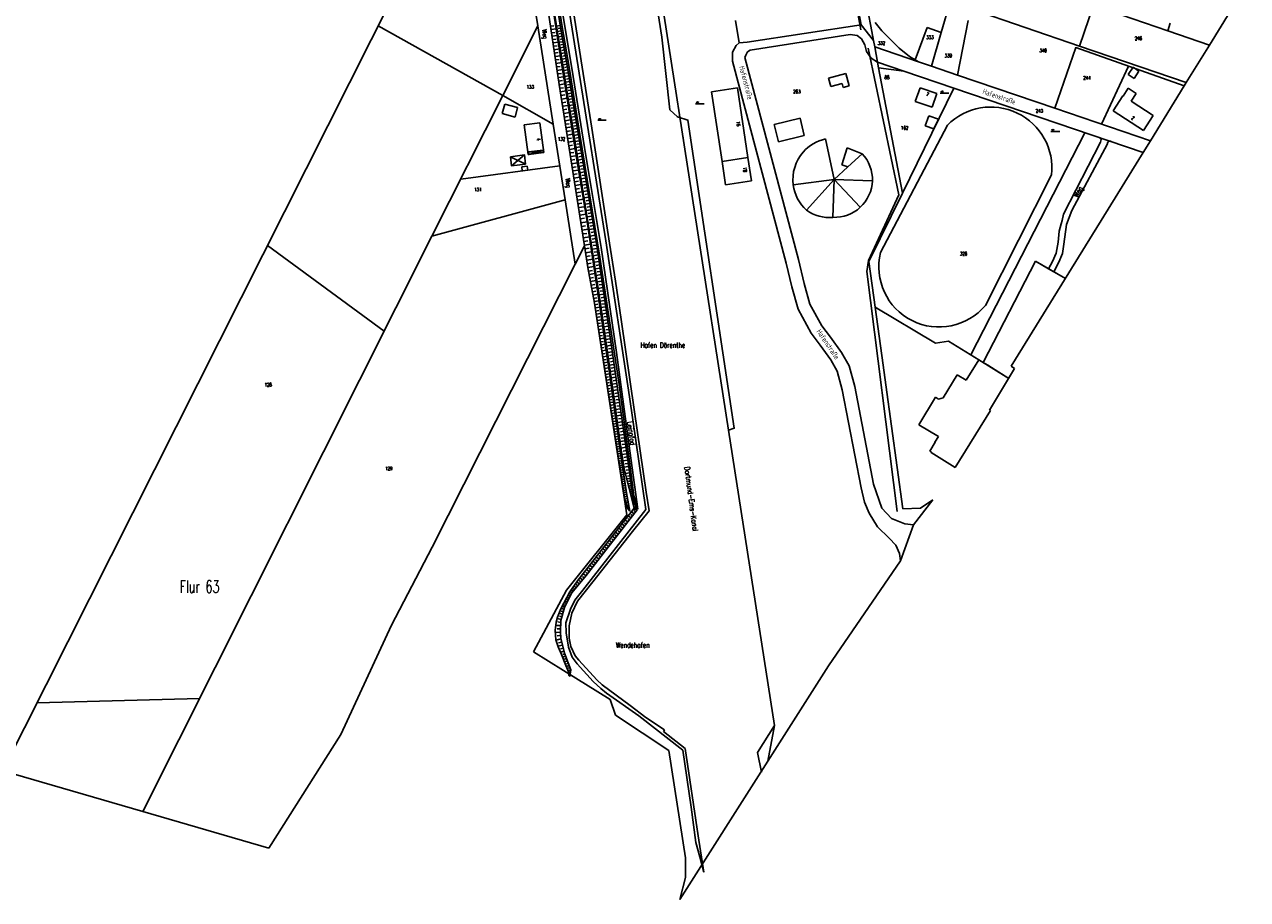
# Model space of a CAD drawing. Extents: x 3408772 to 3410442, y 5787844 to 5790056.
# Tile 2 of 80: x 3409340 to 3410035, y 5788075 to 5788572. Entities that reach past the tile are written whole.
import ezdxf

# ---------------------------------------------------------------- set-up
doc = ezdxf.new("R2010")
doc.units = 0
doc.header["$MEASUREMENT"] = 0
doc.linetypes.add('LINIENART0', pattern=[0])
for name, color, linetype in [('Gewässer', 7, 'Continuous'), ('NULLEBENE', 7, 'Continuous'), ('TOP-HOEHENI', 7, 'Continuous')]:
    doc.layers.add(name, color=color, linetype=linetype)
doc.styles.add('SIMPLEX', font='simplex')

# ---------------------------------------------------------------- blocks, each defined once
blk = doc.blocks.new('GELAEN-109')
at = {"layer": 'NULLEBENE', "color": 1, "linetype": 'LINIENART0'}
for p, q in [((-0.188, 0.188), (0.188, -0.188)), ((-0.188, -0.188), (0.188, 0.188))]:
    blk.add_line(p, q, dxfattribs=at)

msp = doc.modelspace()

# ---------------------------------------------------------------- linework, layer by layer
at = {"layer": 'Gewässer', "color": 170, "linetype": 'LINIENART0'}
for p, q in [((3409799.356, 5788657.32), (3409815.277, 5788569.131)), ((3409819.41893, 5788558.88971), (3409836.76626, 5788475.58025)), ((3409836.76626, 5788475.58025), (3409819.47737, 5788438.15144)), ((3409819.47737, 5788438.15144), (3409818.63128, 5788432.03416)), ((3409818.63128, 5788432.03416), (3409835.77695, 5788295.68519))]:
    msp.add_line(p, q, dxfattribs=at)
at = {"layer": 'TOP-HOEHENI', "color": 95, "linetype": 'LINIENART0'}
for p, q in [((3409683.134, 5788708.78), (3409740.149, 5788341.935)), ((3409800.745, 5788650.721), (3409815.402, 5788572.136)), ((3409328.051, 5788148.364), (3409573.235, 5788635.266)), ((3409702.268, 5788565.112), (3409692.568, 5788627.432)), ((3409624.556, 5788617.937), (3409631.836, 5788571.49)), ((3409634.699, 5788617.352), (3409645.874, 5788546.707)), ((3409646.368, 5788546.785), (3409635.189, 5788617.429)), ((3409639.152, 5788606.522), (3409644.467, 5788571.964)), ((3409645.453, 5788572.123), (3409640.143, 5788606.665)), ((3409643.897, 5788538.209), (3409635.198, 5788597.819)), ((3409648.769, 5788600.34), (3409656.999, 5788547.954)), ((3410034.787, 5788595.685), (3410013.159, 5788560.597)), ((3409654.759, 5788548.28), (3409649.24, 5788582.711)), ((3409818.26, 5788584.984), (3409820.84, 5788571.301)), ((3409860.868, 5788567.765), (3409865.862, 5788585.12)), ((3409939.307, 5788560.043), (3409877.607, 5788581.205)), ((3409947.235, 5788583.193), (3409939.307, 5788560.043)), ((3409645.856, 5788579.038), (3409651.067, 5788547.424)), ((3409743.972, 5788574.594), (3409746.209, 5788561.812)), ((3409876.129, 5788574.479), (3409870.141, 5788543.484)), ((3409962.969, 5788577.794), (3409989.477, 5788568.696)), ((3409541.111, 5788571.472), (3409611.945, 5788531.895)), ((3409631.836, 5788571.49), (3409611.945, 5788531.895)), ((3409631.836, 5788571.49), (3409640.601, 5788515.571)), ((3409639.093, 5788571.253), (3409640.993, 5788571.53)), ((3409639.366, 5788569.382), (3409642.238, 5788569.802)), ((3409639.641, 5788567.502), (3409641.57, 5788567.784)), ((3409644.533, 5788571.675), (3409642.502, 5788571.326)), ((3409645.052, 5788568.652), (3409642.981, 5788568.296)), ((3409644.792, 5788570.167), (3409643.425, 5788569.933)), ((3409645.314, 5788567.127), (3409643.92, 5788566.888)), ((3409644.467, 5788571.964), (3409648.793, 5788546.768)), ((3409649.779, 5788546.937), (3409645.453, 5788572.123)), ((3409750.722, 5788562.303), (3409815.402, 5788572.136)), ((3409809.239, 5788566.611), (3409752.334, 5788557.662)), ((3409813.064, 5788565.965), (3409809.239, 5788566.611)), ((3409815.402, 5788572.136), (3409822.385, 5788563.138)), ((3409820.84, 5788571.301), (3409822.385, 5788563.138)), ((3409827.174, 5788568.603), (3409823.322, 5788573.406)), ((3409837.068, 5788558.758), (3409827.174, 5788568.603)), ((3409846.031, 5788552.172), (3409852.889, 5788570.482)), ((3409852.889, 5788570.482), (3409860.868, 5788567.765)), ((3409860.868, 5788567.765), (3409855.333, 5788548.524)), ((3409989.477, 5788568.696), (3409990.923, 5788572.941)), ((3409989.477, 5788568.696), (3410013.159, 5788560.597)), ((3409639.916, 5788565.612), (3409642.834, 5788566.038)), ((3409640.194, 5788563.712), (3409642.154, 5788563.998)), ((3409640.472, 5788561.801), (3409643.435, 5788562.234)), ((3409640.753, 5788559.881), (3409642.743, 5788560.172)), ((3409645.577, 5788565.594), (3409643.466, 5788565.232)), ((3409646.108, 5788562.501), (3409643.957, 5788562.132)), ((3409645.842, 5788564.052), (3409644.421, 5788563.808)), ((3409646.376, 5788560.941), (3409644.928, 5788560.693)), ((3409706.829, 5788523.814), (3409702.268, 5788565.112)), ((3409742.427, 5788556.529), (3409744.377, 5788560.357)), ((3409744.377, 5788560.357), (3409746.209, 5788561.812)), ((3409746.209, 5788561.812), (3409750.722, 5788562.303)), ((3409815.661, 5788564.192), (3409813.064, 5788565.965)), ((3409817.399, 5788560.633), (3409815.661, 5788564.192)), ((3409818.494, 5788556.901), (3409817.399, 5788560.633)), ((3409822.385, 5788563.138), (3409823.071, 5788559.513)), ((3409999.988, 5788539.23), (3409939.307, 5788560.043)), ((3410013.159, 5788560.597), (3409999.988, 5788539.23)), ((3409641.034, 5788557.951), (3409644.043, 5788558.39)), ((3409641.318, 5788556.01), (3409643.339, 5788556.305)), ((3409641.602, 5788554.06), (3409644.658, 5788554.506)), ((3409646.645, 5788559.372), (3409644.453, 5788558.996)), ((3409647.189, 5788556.208), (3409644.955, 5788555.824)), ((3409646.916, 5788557.795), (3409645.441, 5788557.541)), ((3409647.738, 5788553.007), (3409645.463, 5788552.616)), ((3409647.463, 5788554.612), (3409645.96, 5788554.354)), ((3409742.378, 5788551.399), (3409742.427, 5788556.529)), ((3409749.87, 5788554.921), (3409749.368, 5788553.49)), ((3409749.368, 5788553.49), (3409779.912, 5788438.722)), ((3409750.935, 5788556.638), (3409749.87, 5788554.921)), ((3409752.334, 5788557.662), (3409750.935, 5788556.638)), ((3409821.062, 5788553.107), (3409818.494, 5788556.901)), ((3409824.702, 5788550.892), (3409821.062, 5788553.107)), ((3409823.071, 5788559.513), (3409847.938, 5788551.04)), ((3409824.702, 5788550.892), (3409823.071, 5788559.513)), ((3409842.87, 5788554.03), (3409837.068, 5788558.758)), ((3409846.031, 5788552.172), (3409842.87, 5788554.03)), ((3409925.396, 5788524.68), (3409937.203, 5788559.124)), ((3409937.203, 5788559.124), (3409998.834, 5788537.357)), ((3409641.888, 5788552.099), (3409643.941, 5788552.399)), ((3409642.176, 5788550.128), (3409645.279, 5788550.581)), ((3409642.465, 5788548.146), (3409644.549, 5788548.45)), ((3409642.756, 5788546.154), (3409645.906, 5788546.614)), ((3409645.874, 5788546.707), (3409648.144, 5788532.476)), ((3409648.294, 5788549.769), (3409645.976, 5788549.371)), ((3409648.638, 5788532.554), (3409646.368, 5788546.785)), ((3409648.015, 5788551.392), (3409646.484, 5788551.129)), ((3409648.854, 5788546.493), (3409646.492, 5788546.116)), ((3409648.574, 5788548.136), (3409647.015, 5788547.868)), ((3409648.793, 5788546.768), (3409651.656, 5788528.828)), ((3409655.731, 5788509.855), (3409649.779, 5788546.937)), ((3409651.067, 5788547.424), (3409658.333, 5788502.389)), ((3409670.446, 5788449.453), (3409654.759, 5788548.28)), ((3409656.999, 5788547.954), (3409662.415, 5788513.375)), ((3409772.882, 5788436.806), (3409742.378, 5788551.399)), ((3409824.702, 5788550.892), (3409839.571, 5788545.813)), ((3409825.334, 5788547.553), (3409824.702, 5788550.892)), ((3409839.571, 5788545.813), (3409825.334, 5788547.553)), ((3409825.334, 5788547.553), (3409838.784, 5788476.466)), ((3409867.945, 5788536.12), (3409839.571, 5788545.813)), ((3409847.938, 5788551.04), (3409846.031, 5788552.172)), ((3409847.938, 5788551.04), (3409855.333, 5788548.524)), ((3409855.333, 5788548.524), (3409870.141, 5788543.484)), ((3409967.168, 5788548.539), (3409951.811, 5788515.679)), ((3409967.008, 5788543.764), (3409969.753, 5788547.983)), ((3409969.753, 5788547.983), (3409973.138, 5788545.782)), ((3409973.138, 5788545.782), (3409970.391, 5788541.561)), ((3409643.048, 5788544.151), (3409645.166, 5788544.46)), ((3409643.342, 5788542.137), (3409646.546, 5788542.604)), ((3409643.638, 5788540.11), (3409645.791, 5788540.424)), ((3409649.381, 5788543.19), (3409647.019, 5788542.813)), ((3409649.118, 5788544.842), (3409647.543, 5788544.59)), ((3409649.908, 5788539.887), (3409647.546, 5788539.51)), ((3409649.645, 5788541.539), (3409648.07, 5788541.287)), ((3409796.934, 5788541.84), (3409806.644, 5788544.412)), ((3409798.186, 5788537.025), (3409796.934, 5788541.84)), ((3409806.644, 5788544.412), (3409808.538, 5788537.44)), ((3409870.141, 5788543.484), (3409925.396, 5788524.68)), ((3409970.391, 5788541.561), (3409967.008, 5788543.764)), ((3409999.988, 5788539.23), (3409998.834, 5788537.357)), ((3409571.719, 5788451.977), (3409611.945, 5788531.895)), ((3409611.945, 5788531.895), (3409640.601, 5788515.571)), ((3409658.319, 5788446.559), (3409643.897, 5788538.209)), ((3409643.936, 5788538.072), (3409647.187, 5788538.584)), ((3409644.257, 5788536.031), (3409646.427, 5788536.373)), ((3409644.579, 5788533.988), (3409647.838, 5788534.501)), ((3409644.9, 5788531.943), (3409647.076, 5788532.286)), ((3409650.435, 5788536.584), (3409648.073, 5788536.207)), ((3409648.144, 5788532.476), (3409654.139, 5788494.226)), ((3409650.172, 5788538.236), (3409648.597, 5788537.984)), ((3409650.963, 5788533.281), (3409648.599, 5788532.903)), ((3409654.633, 5788494.305), (3409648.638, 5788532.554)), ((3409650.699, 5788534.932), (3409649.124, 5788534.681)), ((3409730.451, 5788534.059), (3409745.148, 5788536.284)), ((3409736.441, 5788494.449), (3409730.451, 5788534.059)), ((3409745.148, 5788536.284), (3409751.081, 5788496.736)), ((3409804.578, 5788538.674), (3409798.186, 5788537.025)), ((3409805.167, 5788536.556), (3409804.578, 5788538.674)), ((3409808.538, 5788537.44), (3409805.167, 5788536.556)), ((3409867.945, 5788536.12), (3409838.784, 5788476.466)), ((3409846.14, 5788528.484), (3409848.843, 5788536.343)), ((3409848.843, 5788536.343), (3409858.463, 5788533.062)), ((3409858.463, 5788533.062), (3409855.772, 5788525.218)), ((3409860.336, 5788533.346), (3409865.136, 5788533.346)), ((3409975.599, 5788499.546), (3409867.945, 5788536.12)), ((3409964.195, 5788531.578), (3409967.051, 5788536.005)), ((3409967.051, 5788536.005), (3409971.537, 5788533.123)), ((3409971.537, 5788533.123), (3409968.675, 5788528.687)), ((3409998.834, 5788537.357), (3409979.637, 5788506.214)), ((3409611.63, 5788521.635), (3409613.12, 5788527.065)), ((3409613.12, 5788527.065), (3409620.358, 5788525.137)), ((3409620.358, 5788525.137), (3409618.901, 5788519.711)), ((3409645.222, 5788529.898), (3409648.485, 5788530.411)), ((3409645.544, 5788527.853), (3409647.718, 5788528.195)), ((3409645.866, 5788525.809), (3409649.126, 5788526.322)), ((3409651.49, 5788529.975), (3409649.119, 5788529.597)), ((3409652.032, 5788526.661), (3409649.641, 5788526.265)), ((3409651.226, 5788531.629), (3409649.649, 5788531.377)), ((3409651.757, 5788528.32), (3409650.173, 5788528.057)), ((3409652.308, 5788524.997), (3409650.704, 5788524.731)), ((3409651.656, 5788528.828), (3409665.276, 5788446.673)), ((3409721.325, 5788527.267), (3409726.325, 5788527.267)), ((3409855.772, 5788525.218), (3409846.14, 5788528.484)), ((3409958.503, 5788523.293), (3409963.983, 5788531.714)), ((3409963.983, 5788531.714), (3409964.195, 5788531.578)), ((3409968.675, 5788528.687), (3409981.259, 5788520.569)), ((3409618.901, 5788519.711), (3409611.63, 5788521.635)), ((3409646.187, 5788523.765), (3409648.36, 5788524.107)), ((3409646.509, 5788521.721), (3409649.767, 5788522.234)), ((3409646.83, 5788519.679), (3409649.001, 5788520.02)), ((3409647.152, 5788517.637), (3409650.407, 5788518.149)), ((3409652.585, 5788523.325), (3409650.165, 5788522.924)), ((3409653.142, 5788519.964), (3409650.692, 5788519.557)), ((3409652.863, 5788521.648), (3409651.24, 5788521.379)), ((3409653.423, 5788518.273), (3409651.779, 5788518.001)), ((3409711.041, 5788519.78), (3409706.829, 5788523.814)), ((3409716.962, 5788517.997), (3409711.041, 5788519.78)), ((3409743.346, 5788342.956), (3409716.962, 5788517.997)), ((3409766.062, 5788515.557), (3409780.75, 5788519.083)), ((3409780.75, 5788519.083), (3409783.084, 5788509.19)), ((3409851.766, 5788514.656), (3409853.738, 5788520.426)), ((3409853.738, 5788520.426), (3409859.273, 5788518.484)), ((3409859.273, 5788518.484), (3409856.621, 5788512.959)), ((3409925.396, 5788524.68), (3409979.637, 5788506.214)), ((3409975.745, 5788512.093), (3409958.503, 5788523.293)), ((3409981.259, 5788520.569), (3409975.745, 5788512.093)), ((3409624.072, 5788515.234), (3409633.027, 5788516.368)), ((3409626.336, 5788498.401), (3409624.072, 5788515.234)), ((3409633.027, 5788516.368), (3409635.286, 5788499.551)), ((3409640.601, 5788515.571), (3409647.323, 5788472.684)), ((3409647.473, 5788515.595), (3409649.642, 5788515.936)), ((3409647.794, 5788513.554), (3409651.047, 5788514.066)), ((3409648.115, 5788511.513), (3409650.283, 5788511.854)), ((3409653.704, 5788516.576), (3409651.224, 5788516.165)), ((3409654.27, 5788513.162), (3409651.76, 5788512.746)), ((3409653.986, 5788514.872), (3409652.323, 5788514.596)), ((3409654.555, 5788511.445), (3409652.871, 5788511.166)), ((3409662.415, 5788513.375), (3409672.581, 5788448.163)), ((3409665.8, 5788517.897), (3409670.6, 5788517.897)), ((3409768.385, 5788505.674), (3409766.062, 5788515.557)), ((3409826.413, 5788442.719), (3409864.396, 5788515.105)), ((3409856.621, 5788512.959), (3409851.766, 5788514.656)), ((3409923.146, 5788511.582), (3409928.146, 5788511.582)), ((3409648.436, 5788509.473), (3409651.687, 5788509.985)), ((3409648.757, 5788507.434), (3409650.923, 5788507.775)), ((3409649.078, 5788505.395), (3409652.326, 5788505.906)), ((3409654.84, 5788509.721), (3409652.3, 5788509.3)), ((3409655.415, 5788506.254), (3409652.844, 5788505.828)), ((3409655.127, 5788507.991), (3409653.424, 5788507.709)), ((3409655.704, 5788504.51), (3409653.98, 5788504.225)), ((3409667.092, 5788440.213), (3409655.731, 5788509.855)), ((3409783.084, 5788509.19), (3409768.385, 5788505.674)), ((3409795.18, 5788507.311), (3409800.156, 5788484.258)), ((3409942.478, 5788510.805), (3409877.726, 5788384.63)), ((3409930.231, 5788464.62), (3409951.327, 5788505.391)), ((3409955.179, 5788504.571), (3409934.937, 5788466.532)), ((3409951.718, 5788506.98), (3409950.499, 5788508.079)), ((3409951.327, 5788505.391), (3409951.718, 5788506.98)), ((3409979.637, 5788506.214), (3409975.599, 5788499.546)), ((3409616.24, 5788497.194), (3409624.156, 5788498.259)), ((3409616.912, 5788491.898), (3409616.24, 5788497.194)), ((3409616.24, 5788497.194), (3409624.838, 5788492.964)), ((3409616.912, 5788491.898), (3409624.156, 5788498.259)), ((3409624.156, 5788498.259), (3409624.838, 5788492.964)), ((3409626.654, 5788498.442), (3409626.336, 5788498.401)), ((3409634.78, 5788500.979), (3409626.465, 5788499.91)), ((3409626.465, 5788499.91), (3409626.654, 5788498.442)), ((3409626.465, 5788499.91), (3409634.968, 5788499.51)), ((3409626.654, 5788498.442), (3409634.78, 5788500.979)), ((3409634.968, 5788499.51), (3409626.654, 5788498.442)), ((3409634.968, 5788499.51), (3409634.78, 5788500.979)), ((3409635.286, 5788499.551), (3409634.968, 5788499.51)), ((3409649.399, 5788503.357), (3409651.563, 5788503.697)), ((3409649.719, 5788501.319), (3409652.965, 5788501.829)), ((3409650.04, 5788499.281), (3409652.203, 5788499.622)), ((3409650.361, 5788497.245), (3409653.603, 5788497.755)), ((3409655.994, 5788502.76), (3409653.393, 5788502.329)), ((3409656.578, 5788499.239), (3409653.946, 5788498.802)), ((3409656.286, 5788501.003), (3409654.541, 5788500.714)), ((3409656.872, 5788497.468), (3409655.106, 5788497.175)), ((3409658.333, 5788502.389), (3409667.734, 5788445.573)), ((3409804.47, 5788492.584), (3409807.433, 5788502.299)), ((3409807.433, 5788502.299), (3409815.936, 5788498.883)), ((3409815.936, 5788498.883), (3409807.923, 5788491.46)), ((3409975.599, 5788499.546), (3409900.564, 5788378.128)), ((3409588.017, 5788484.356), (3409644.308, 5788491.919)), ((3409624.838, 5788492.964), (3409616.912, 5788491.898)), ((3409622.725, 5788491.349), (3409625.826, 5788491.766)), ((3409623.013, 5788489.058), (3409622.725, 5788491.349)), ((3409625.826, 5788491.766), (3409626.124, 5788489.476)), ((3409650.681, 5788495.209), (3409652.842, 5788495.549)), ((3409651.001, 5788493.173), (3409654.245, 5788493.683)), ((3409651.322, 5788491.133), (3409653.495, 5788491.474)), ((3409654.139, 5788494.226), (3409659.957, 5788458.967)), ((3409657.166, 5788495.691), (3409654.503, 5788495.249)), ((3409660.451, 5788459.045), (3409654.633, 5788494.305)), ((3409657.759, 5788492.119), (3409655.084, 5788491.675)), ((3409657.462, 5788493.906), (3409655.68, 5788493.611)), ((3409658.055, 5788490.331), (3409656.271, 5788490.035)), ((3409736.441, 5788494.449), (3409751.081, 5788496.736)), ((3409738.435, 5788481.258), (3409736.441, 5788494.449)), ((3409751.081, 5788496.736), (3409753.064, 5788483.517)), ((3409800.156, 5788484.258), (3409807.923, 5788491.46)), ((3409807.923, 5788491.46), (3409804.47, 5788492.584)), ((3409626.124, 5788489.476), (3409623.013, 5788489.058)), ((3409651.644, 5788489.085), (3409654.919, 5788489.601)), ((3409651.968, 5788487.032), (3409654.161, 5788487.377)), ((3409652.292, 5788484.971), (3409655.597, 5788485.491)), ((3409652.617, 5788482.904), (3409654.831, 5788483.252)), ((3409658.351, 5788488.543), (3409655.674, 5788488.099)), ((3409658.945, 5788484.964), (3409656.264, 5788484.52)), ((3409658.648, 5788486.754), (3409656.862, 5788486.458)), ((3409753.064, 5788483.517), (3409738.435, 5788481.258)), ((3409800.156, 5788484.258), (3409776.813, 5788481.229)), ((3409784.372, 5788466.76), (3409800.156, 5788484.258)), ((3409800.156, 5788484.258), (3409799.376, 5788462.742)), ((3409800.156, 5788484.258), (3409814.879, 5788468.442)), ((3409800.156, 5788484.258), (3409821.79, 5788483.439)), ((3409923.505, 5788486.809), (3409885.926, 5788412.73)), ((3409652.944, 5788480.83), (3409656.28, 5788481.355)), ((3409653.271, 5788478.749), (3409655.505, 5788479.101)), ((3409653.599, 5788476.662), (3409656.967, 5788477.192)), ((3409659.538, 5788481.384), (3409656.855, 5788480.939)), ((3409660.132, 5788477.8), (3409657.447, 5788477.355)), ((3409659.241, 5788483.174), (3409657.454, 5788482.878)), ((3409659.835, 5788479.592), (3409658.046, 5788479.296)), ((3409838.784, 5788476.466), (3409819.778, 5788437.584)), ((3409647.323, 5788472.684), (3409571.719, 5788451.977)), ((3409647.323, 5788472.684), (3409653.052, 5788436.132)), ((3409653.929, 5788474.567), (3409656.184, 5788474.922)), ((3409654.26, 5788472.466), (3409657.658, 5788473.001)), ((3409654.591, 5788470.358), (3409656.867, 5788470.716)), ((3409660.727, 5788474.215), (3409658.038, 5788473.769)), ((3409661.322, 5788470.627), (3409658.63, 5788470.181)), ((3409660.429, 5788476.008), (3409658.638, 5788475.711)), ((3409661.024, 5788472.421), (3409659.231, 5788472.124)), ((3409654.924, 5788468.243), (3409658.354, 5788468.783)), ((3409655.258, 5788466.121), (3409657.555, 5788466.483)), ((3409655.593, 5788463.992), (3409659.055, 5788464.537)), ((3409661.917, 5788467.036), (3409659.223, 5788466.59)), ((3409662.512, 5788463.443), (3409659.816, 5788462.996)), ((3409661.619, 5788468.832), (3409659.824, 5788468.534)), ((3409662.215, 5788465.24), (3409660.418, 5788464.942)), ((3409929.473, 5788460.931), (3409930.231, 5788464.62)), ((3409934.937, 5788466.532), (3409932.004, 5788458.682)), ((3409655.929, 5788461.857), (3409658.248, 5788462.221)), ((3409656.266, 5788459.714), (3409659.76, 5788460.264)), ((3409656.605, 5788457.564), (3409658.937, 5788457.931)), ((3409656.942, 5788455.419), (3409660.427, 5788455.967)), ((3409659.957, 5788458.967), (3409665.864, 5788419.741)), ((3409663.108, 5788459.848), (3409660.409, 5788459.401)), ((3409666.359, 5788419.814), (3409660.451, 5788459.045)), ((3409663.707, 5788456.24), (3409660.96, 5788455.784)), ((3409662.81, 5788461.646), (3409661.012, 5788461.348)), ((3409663.407, 5788458.05), (3409661.593, 5788457.749)), ((3409927.861, 5788454.8), (3409928.904, 5788459.014)), ((3409928.904, 5788459.014), (3409929.473, 5788460.931)), ((3409932.004, 5788458.682), (3409930.44, 5788447.522)), ((3409571.719, 5788451.977), (3409407.467, 5788125.279)), ((3409657.279, 5788453.28), (3409659.592, 5788453.644)), ((3409657.614, 5788451.147), (3409661.071, 5788451.691)), ((3409657.949, 5788449.02), (3409660.244, 5788449.382)), ((3409664.313, 5788452.584), (3409661.512, 5788452.12)), ((3409664.927, 5788448.881), (3409662.071, 5788448.407)), ((3409664.009, 5788454.418), (3409662.16, 5788454.111)), ((3409664.619, 5788450.738), (3409662.733, 5788450.426)), ((3409683.841, 5788360.846), (3409670.446, 5788449.453)), ((3409926.038, 5788442.476), (3409927.303, 5788448.672)), ((3409927.303, 5788448.672), (3409927.861, 5788454.8)), ((3409544.625, 5788398.086), (3409478.312, 5788446.762)), ((3409658.319, 5788446.559), (3409653.052, 5788436.132)), ((3409658.283, 5788446.9), (3409661.711, 5788447.439)), ((3409660.264, 5788434.2), (3409658.319, 5788446.559)), ((3409658.616, 5788444.786), (3409660.892, 5788445.144)), ((3409658.947, 5788442.677), (3409662.347, 5788443.212)), ((3409665.519, 5788445.125), (3409662.628, 5788444.706)), ((3409665.237, 5788447.011), (3409663.314, 5788446.692)), ((3409665.792, 5788443.242), (3409663.872, 5788442.964)), ((3409665.276, 5788446.673), (3409673.741, 5788388.309)), ((3409667.734, 5788445.573), (3409676.554, 5788385.926)), ((3409672.581, 5788448.163), (3409675.981, 5788426.554)), ((3409924.061, 5788437.686), (3409926.038, 5788442.476)), ((3409929.647, 5788442.273), (3409927.634, 5788437.262)), ((3409930.44, 5788447.522), (3409929.647, 5788442.273)), ((3409653.052, 5788436.132), (3409571.837, 5788275.357)), ((3409659.278, 5788440.575), (3409661.536, 5788440.93)), ((3409659.608, 5788438.479), (3409662.98, 5788439.01)), ((3409659.937, 5788436.389), (3409662.176, 5788436.741)), ((3409660.265, 5788434.305), (3409663.61, 5788434.831)), ((3409666.064, 5788441.364), (3409663.194, 5788440.948)), ((3409666.607, 5788437.62), (3409663.758, 5788437.207)), ((3409666.336, 5788439.49), (3409664.43, 5788439.213)), ((3409666.878, 5788435.755), (3409664.985, 5788435.481)), ((3409677.722, 5788369.082), (3409667.092, 5788440.213)), ((3409776.038, 5788423.283), (3409772.882, 5788436.806)), ((3409779.912, 5788438.722), (3409783.066, 5788425.23)), ((3409819.778, 5788437.584), (3409823.319, 5788411.73)), ((3409914.3, 5788437.807), (3409884.677, 5788380.328)), ((3409921.827, 5788433.448), (3409914.3, 5788437.807)), ((3409914.3, 5788437.807), (3409931.346, 5788427.936)), ((3409921.827, 5788433.448), (3409924.061, 5788437.686)), ((3409927.634, 5788437.262), (3409924.722, 5788431.772)), ((3409663.939, 5788413.978), (3409660.264, 5788434.2)), ((3409660.635, 5788432.243), (3409662.818, 5788432.64)), ((3409661.005, 5788430.209), (3409664.218, 5788430.793)), ((3409661.37, 5788428.202), (3409663.471, 5788428.584)), ((3409667.148, 5788433.895), (3409664.318, 5788433.484)), ((3409667.686, 5788430.187), (3409664.876, 5788429.779)), ((3409667.417, 5788432.039), (3409665.537, 5788431.766)), ((3409667.953, 5788428.34), (3409666.087, 5788428.069)), ((3409924.722, 5788431.772), (3409921.827, 5788433.448)), ((3409931.346, 5788427.936), (3409924.722, 5788431.772)), ((3409661.729, 5788426.221), (3409664.822, 5788426.783)), ((3409662.085, 5788424.266), (3409664.107, 5788424.634)), ((3409662.435, 5788422.338), (3409665.41, 5788422.878)), ((3409662.781, 5788420.434), (3409664.726, 5788420.787)), ((3409668.221, 5788426.497), (3409665.432, 5788426.092)), ((3409668.753, 5788422.824), (3409665.984, 5788422.422)), ((3409668.487, 5788424.658), (3409666.635, 5788424.389)), ((3409669.019, 5788420.994), (3409667.179, 5788420.727)), ((3409675.981, 5788426.554), (3409679.167, 5788404.658)), ((3409779.542, 5788410.574), (3409776.038, 5788423.283)), ((3409783.066, 5788425.23), (3409786.302, 5788413.495)), ((3409663.123, 5788418.556), (3409665.979, 5788419.075)), ((3409663.459, 5788416.705), (3409665.32, 5788417.043)), ((3409663.79, 5788414.883), (3409666.518, 5788415.378)), ((3409682.271, 5788293.868), (3409663.939, 5788413.978)), ((3409681.24, 5788302.231), (3409663.939, 5788413.978)), ((3409665.864, 5788419.741), (3409672.686, 5788372.951)), ((3409673.181, 5788373.022), (3409666.359, 5788419.814)), ((3409669.284, 5788419.168), (3409666.53, 5788418.769)), ((3409669.813, 5788415.521), (3409667.061, 5788415.122)), ((3409669.548, 5788417.344), (3409667.713, 5788417.078)), ((3409664.095, 5788413.084), (3409665.893, 5788413.363)), ((3409664.373, 5788411.29), (3409667.054, 5788411.705)), ((3409664.65, 5788409.503), (3409666.426, 5788409.778)), ((3409664.925, 5788407.722), (3409667.575, 5788408.132)), ((3409670.341, 5788411.876), (3409667.593, 5788411.477)), ((3409670.87, 5788408.233), (3409668.124, 5788407.835)), ((3409670.077, 5788413.698), (3409668.244, 5788413.432)), ((3409670.605, 5788410.054), (3409668.774, 5788409.789)), ((3409786.97, 5788396.895), (3409779.542, 5788410.574)), ((3409786.302, 5788413.495), (3409793.034, 5788401.103)), ((3409823.319, 5788411.73), (3409827.835, 5788378.761)), ((3409857.665, 5788391.241), (3409823.319, 5788411.73)), ((3409665.2, 5788405.948), (3409666.956, 5788406.22)), ((3409665.473, 5788404.182), (3409668.092, 5788404.587)), ((3409665.746, 5788402.421), (3409667.481, 5788402.69)), ((3409666.017, 5788400.668), (3409668.605, 5788401.069)), ((3409671.398, 5788404.593), (3409668.654, 5788404.195)), ((3409671.925, 5788400.955), (3409669.185, 5788400.557)), ((3409671.134, 5788406.413), (3409669.304, 5788406.147)), ((3409671.661, 5788402.774), (3409669.834, 5788402.508)), ((3409679.167, 5788404.658), (3409686.796, 5788352.21)), ((3409793.034, 5788401.103), (3409797.973, 5788394.699)), ((3409666.288, 5788398.922), (3409668.002, 5788399.187)), ((3409666.557, 5788397.182), (3409669.114, 5788397.578)), ((3409666.825, 5788395.449), (3409668.52, 5788395.711)), ((3409667.093, 5788393.723), (3409669.619, 5788394.114)), ((3409672.453, 5788397.319), (3409669.715, 5788396.922)), ((3409672.98, 5788393.686), (3409670.244, 5788393.289)), ((3409672.189, 5788399.137), (3409670.363, 5788398.872)), ((3409672.716, 5788395.502), (3409670.892, 5788395.238)), ((3409792.202, 5788390.107), (3409786.97, 5788396.895)), ((3409797.973, 5788394.699), (3409804.268, 5788385.973)), ((3409667.359, 5788392.003), (3409669.033, 5788392.262)), ((3409667.624, 5788390.29), (3409670.12, 5788390.676)), ((3409667.888, 5788388.583), (3409669.542, 5788388.839)), ((3409668.152, 5788386.883), (3409670.617, 5788387.265)), ((3409673.506, 5788390.055), (3409670.774, 5788389.659)), ((3409674.029, 5788386.426), (3409671.302, 5788386.036)), ((3409673.243, 5788391.87), (3409671.42, 5788391.606)), ((3409673.769, 5788388.24), (3409671.949, 5788387.976)), ((3409673.741, 5788388.309), (3409683.771, 5788318.182)), ((3409798.192, 5788381.805), (3409792.202, 5788390.107)), ((3409864.971, 5788392.498), (3409857.665, 5788391.241)), ((3409882.214, 5788381.863), (3409864.971, 5788392.498)), ((3409668.414, 5788385.19), (3409670.048, 5788385.443)), ((3409668.675, 5788383.503), (3409671.111, 5788383.88)), ((3409668.935, 5788381.823), (3409670.549, 5788382.073)), ((3409669.194, 5788380.149), (3409671.601, 5788380.521)), ((3409674.547, 5788382.804), (3409671.83, 5788382.416)), ((3409675.064, 5788379.191), (3409672.356, 5788378.804)), ((3409674.288, 5788384.614), (3409672.473, 5788384.355)), ((3409674.805, 5788380.997), (3409672.997, 5788380.738)), ((3409676.554, 5788385.926), (3409683.534, 5788334.31)), ((3409801.841, 5788375.345), (3409798.192, 5788381.805)), ((3409804.268, 5788385.973), (3409808.592, 5788378.329)), ((3409874.986, 5788370.18), (3409882.214, 5788381.863)), ((3409884.677, 5788380.328), (3409882.214, 5788381.863)), ((3409882.214, 5788381.863), (3409899.167, 5788371.304)), ((3409887.26, 5788378.75), (3409884.677, 5788380.328)), ((3409669.452, 5788378.481), (3409671.047, 5788378.728)), ((3409669.709, 5788376.82), (3409672.087, 5788377.188)), ((3409669.966, 5788375.166), (3409671.541, 5788375.41)), ((3409670.221, 5788373.517), (3409672.569, 5788373.881)), ((3409672.686, 5788372.951), (3409678.845, 5788329.377)), ((3409675.579, 5788375.586), (3409672.882, 5788375.2)), ((3409679.34, 5788329.448), (3409673.181, 5788373.022)), ((3409675.322, 5788377.388), (3409673.52, 5788377.13)), ((3409675.837, 5788373.787), (3409674.041, 5788373.53)), ((3409804.692, 5788364.834), (3409801.841, 5788375.345)), ((3409808.592, 5788378.329), (3409811.763, 5788366.633)), ((3409827.835, 5788378.761), (3409829.36, 5788367.621)), ((3409862.047, 5788360.208), (3409870.007, 5788373.216)), ((3409870.007, 5788373.216), (3409874.986, 5788370.18)), ((3409899.167, 5788371.304), (3409887.26, 5788378.75)), ((3409902.554, 5788376.927), (3409888.307, 5788353.271)), ((3409900.564, 5788378.128), (3409902.554, 5788376.927)), ((3409670.475, 5788371.876), (3409672.029, 5788372.116)), ((3409670.728, 5788370.243), (3409673.037, 5788370.6)), ((3409670.979, 5788368.619), (3409672.504, 5788368.856)), ((3409671.229, 5788367.005), (3409673.495, 5788367.356)), ((3409671.478, 5788365.401), (3409672.974, 5788365.632)), ((3409676.094, 5788371.99), (3409673.4, 5788371.605)), ((3409676.608, 5788368.392), (3409673.909, 5788368.006)), ((3409676.351, 5788370.192), (3409674.553, 5788369.935)), ((3409676.866, 5788366.592), (3409675.064, 5788366.334)), ((3409684.566, 5788318.287), (3409677.722, 5788369.082)), ((3409811.763, 5788366.633), (3409822.34, 5788311.145)), ((3409829.36, 5788367.621), (3409839, 5788297.242)), ((3409671.725, 5788363.805), (3409673.949, 5788364.149)), ((3409671.97, 5788362.219), (3409673.439, 5788362.446)), ((3409672.214, 5788360.642), (3409674.397, 5788360.98)), ((3409672.457, 5788359.073), (3409673.898, 5788359.297)), ((3409677.123, 5788364.789), (3409674.418, 5788364.403)), ((3409677.64, 5788361.181), (3409674.928, 5788360.794)), ((3409677.381, 5788362.986), (3409675.576, 5788362.728)), ((3409677.898, 5788359.375), (3409676.088, 5788359.117)), ((3409693.146, 5788296.843), (3409683.841, 5788360.846)), ((3409815.32, 5788309.072), (3409804.692, 5788364.834)), ((3409848.168, 5788344.947), (3409857.676, 5788360.592)), ((3409857.676, 5788360.592), (3409859.367, 5788359.562)), ((3409859.367, 5788359.562), (3409862.047, 5788360.208)), ((3409672.698, 5788357.514), (3409674.84, 5788357.846)), ((3409672.938, 5788355.964), (3409674.352, 5788356.183)), ((3409673.177, 5788354.423), (3409675.278, 5788354.748)), ((3409673.414, 5788352.891), (3409674.801, 5788353.105)), ((3409673.65, 5788351.367), (3409675.71, 5788351.686)), ((3409678.156, 5788357.568), (3409675.439, 5788357.179)), ((3409678.674, 5788353.95), (3409675.951, 5788353.56)), ((3409678.415, 5788355.76), (3409676.601, 5788355.5)), ((3409678.933, 5788352.138), (3409677.115, 5788351.878)), ((3409686.796, 5788352.21), (3409693.417, 5788306.689)), ((3409888.821, 5788352.957), (3409868.849, 5788320.588)), ((3409888.307, 5788353.271), (3409888.821, 5788352.957)), ((3409673.885, 5788349.852), (3409675.245, 5788350.063)), ((3409674.118, 5788348.346), (3409676.138, 5788348.659)), ((3409674.35, 5788346.849), (3409675.683, 5788347.055)), ((3409674.58, 5788345.36), (3409676.561, 5788345.667)), ((3409679.192, 5788350.326), (3409676.463, 5788349.936)), ((3409679.711, 5788346.697), (3409676.976, 5788346.306)), ((3409679.452, 5788348.512), (3409677.63, 5788348.252)), ((3409679.971, 5788344.881), (3409678.145, 5788344.619)), ((3409859.238, 5788338.214), (3409848.168, 5788344.947)), ((3409674.809, 5788343.881), (3409676.117, 5788344.083)), ((3409675.036, 5788342.413), (3409676.979, 5788342.714)), ((3409675.262, 5788340.958), (3409676.544, 5788341.156)), ((3409675.485, 5788339.514), (3409677.389, 5788339.809)), ((3409675.707, 5788338.082), (3409676.964, 5788338.277)), ((3409680.231, 5788343.063), (3409677.49, 5788342.671)), ((3409680.751, 5788339.423), (3409678.004, 5788339.03)), ((3409680.491, 5788341.244), (3409678.662, 5788340.982)), ((3409681.012, 5788337.602), (3409679.179, 5788337.339)), ((3409740.149, 5788341.935), (3409743.346, 5788342.956)), ((3409766.255, 5788174.248), (3409740.149, 5788341.935)), ((3409857.305, 5788335.071), (3409859.238, 5788338.214)), ((3409675.927, 5788336.662), (3409677.793, 5788336.951)), ((3409676.145, 5788335.253), (3409677.377, 5788335.444)), ((3409676.361, 5788333.855), (3409678.191, 5788334.139)), ((3409676.576, 5788332.469), (3409677.783, 5788332.656)), ((3409676.789, 5788331.094), (3409678.582, 5788331.372)), ((3409681.273, 5788335.779), (3409678.52, 5788335.385)), ((3409681.795, 5788332.129), (3409679.036, 5788331.734)), ((3409681.534, 5788333.954), (3409679.696, 5788333.692)), ((3409683.534, 5788334.31), (3409688.642, 5788297.103)), ((3409854.434, 5788329.876), (3409857.467, 5788334.971)), ((3409857.467, 5788334.971), (3409857.305, 5788335.071)), ((3409677, 5788329.73), (3409678.183, 5788329.913)), ((3409677.21, 5788328.377), (3409678.969, 5788328.65)), ((3409677.418, 5788327.032), (3409678.583, 5788327.212)), ((3409677.625, 5788325.693), (3409679.361, 5788325.962)), ((3409677.831, 5788324.362), (3409678.981, 5788324.54)), ((3409678.845, 5788329.377), (3409682.225, 5788306.195)), ((3409680.591, 5788320.867), (3409679.34, 5788329.448)), ((3409682.318, 5788328.474), (3409679.558, 5788328.079)), ((3409682.84, 5788324.823), (3409680.09, 5788324.43)), ((3409682.056, 5788330.302), (3409680.215, 5788330.038)), ((3409682.579, 5788326.647), (3409680.742, 5788326.385)), ((3409855.324, 5788329.319), (3409854.434, 5788329.876)), ((3409855.213, 5788329.141), (3409855.324, 5788329.319)), ((3409868.849, 5788320.588), (3409855.213, 5788329.141)), ((3409678.036, 5788323.039), (3409679.749, 5788323.304)), ((3409678.24, 5788321.722), (3409679.374, 5788321.898)), ((3409678.443, 5788320.412), (3409680.132, 5788320.674)), ((3409678.644, 5788319.11), (3409679.763, 5788319.283)), ((3409678.845, 5788317.815), (3409680.512, 5788318.073)), ((3409679.044, 5788316.526), (3409680.148, 5788316.697)), ((3409680.845, 5788319.881), (3409680.591, 5788320.867)), ((3409683.361, 5788321.181), (3409680.621, 5788320.789)), ((3409686.583, 5788297.594), (3409680.845, 5788319.881)), ((3409683.1, 5788323.001), (3409681.27, 5788322.739)), ((3409683.862, 5788317.666), (3409681.509, 5788317.339)), ((3409683.618, 5788319.381), (3409681.924, 5788319.139)), ((3409683.771, 5788318.182), (3409685.699, 5788304.323)), ((3409686.391, 5788304.563), (3409684.566, 5788318.287)), ((3409679.243, 5788315.245), (3409680.887, 5788315.499)), ((3409679.44, 5788313.971), (3409680.529, 5788314.139)), ((3409679.636, 5788312.703), (3409681.258, 5788312.954)), ((3409679.831, 5788311.442), (3409680.905, 5788311.608)), ((3409680.026, 5788310.188), (3409681.625, 5788310.436)), ((3409684.305, 5788314.478), (3409682.317, 5788314.201)), ((3409684.089, 5788316.032), (3409682.645, 5788315.831)), ((3409684.702, 5788311.628), (3409683.039, 5788311.396)), ((3409684.51, 5788313.003), (3409683.297, 5788312.834)), ((3409684.88, 5788310.346), (3409683.869, 5788310.206)), ((3409822.34, 5788311.145), (3409827.151, 5788297.572)), ((3409680.219, 5788308.941), (3409681.278, 5788309.105)), ((3409680.411, 5788307.701), (3409681.988, 5788307.945)), ((3409680.602, 5788306.467), (3409681.646, 5788306.629)), ((3409680.792, 5788305.24), (3409682.365, 5788305.484)), ((3409680.984, 5788303.999), (3409682.048, 5788304.164)), ((3409681.178, 5788302.743), (3409682.798, 5788302.994)), ((3409682.225, 5788306.195), (3409684.031, 5788295.816)), ((3409685.046, 5788309.152), (3409683.666, 5788308.96)), ((3409685.345, 5788307), (3409684.211, 5788306.842)), ((3409685.201, 5788308.038), (3409684.366, 5788307.922)), ((3409685.606, 5788305.13), (3409684.685, 5788305.002)), ((3409685.48, 5788306.032), (3409684.798, 5788305.937)), ((3409685.956, 5788303.534), (3409685.131, 5788303.269)), ((3409685.723, 5788304.29), (3409685.173, 5788304.213)), ((3409686.2, 5788302.775), (3409685.62, 5788302.589)), ((3409685.699, 5788304.323), (3409688.197, 5788296.54)), ((3409688.642, 5788297.103), (3409686.391, 5788304.563)), ((3409693.417, 5788306.689), (3409694.97, 5788296.016)), ((3409817.216, 5788301.046), (3409815.32, 5788309.072)), ((3409654.283, 5788256.386), (3409686.583, 5788297.594)), ((3409657.285, 5788250.924), (3409693.146, 5788296.843)), ((3409688.197, 5788296.54), (3409659.217, 5788259.396)), ((3409682.695, 5788297.559), (3409681.24, 5788302.231)), ((3409681.475, 5788301.493), (3409682.477, 5788301.805)), ((3409681.828, 5788300.359), (3409683.183, 5788300.781)), ((3409682.154, 5788299.311), (3409682.967, 5788299.564)), ((3409682.455, 5788298.345), (3409683.548, 5788298.685)), ((3409684.031, 5788295.816), (3409682.695, 5788297.559)), ((3409682.742, 5788297.457), (3409683.374, 5788297.73)), ((3409683.209, 5788296.847), (3409683.811, 5788297.171)), ((3409683.635, 5788296.292), (3409683.832, 5788296.419)), ((3409694.97, 5788296.016), (3409685.49, 5788284.359)), ((3409686.453, 5788301.988), (3409685.537, 5788301.694)), ((3409686.986, 5788300.326), (3409685.973, 5788300.001)), ((3409686.715, 5788301.172), (3409686.072, 5788300.966)), ((3409688.182, 5788296.6), (3409686.313, 5788297.132)), ((3409687.429, 5788295.437), (3409686.418, 5788296.226)), ((3409687.56, 5788298.539), (3409686.441, 5788298.181)), ((3409687.268, 5788299.449), (3409686.558, 5788299.221)), ((3409687.862, 5788297.597), (3409687.015, 5788297.599)), ((3409819.918, 5788294.714), (3409817.216, 5788301.046)), ((3409827.151, 5788297.572), (3409832.56, 5788291.664)), ((3409839, 5788297.242), (3409849.023, 5788297.631)), ((3409856.051, 5788302.321), (3409845.174, 5788288.028)), ((3409849.023, 5788297.631), (3409856.051, 5788302.321)), ((3409648.096, 5788250.96), (3409682.271, 5788293.868)), ((3409682.045, 5788288.536), (3409681.023, 5788289.333)), ((3409682.945, 5788289.69), (3409681.416, 5788290.883)), ((3409683.844, 5788290.843), (3409682.826, 5788291.637)), ((3409684.742, 5788291.993), (3409683.218, 5788293.183)), ((3409685.639, 5788293.143), (3409684.624, 5788293.934)), ((3409686.534, 5788294.291), (3409685.015, 5788295.476)), ((3409824.662, 5788287.027), (3409819.918, 5788294.714)), ((3409832.56, 5788291.664), (3409840.28, 5788288.601)), ((3409685.49, 5788284.359), (3409662.987, 5788255.759)), ((3409676.616, 5788281.578), (3409675.584, 5788282.383)), ((3409677.524, 5788282.741), (3409675.979, 5788283.947)), ((3409678.43, 5788283.903), (3409677.402, 5788284.706)), ((3409679.336, 5788285.064), (3409677.796, 5788286.265)), ((3409680.24, 5788286.223), (3409679.215, 5788287.022)), ((3409681.143, 5788287.38), (3409679.608, 5788288.577)), ((3409831.389, 5788280.533), (3409824.662, 5788287.027)), ((3409845.174, 5788288.028), (3409837.727, 5788267.74)), ((3409840.28, 5788288.601), (3409845.174, 5788288.028)), ((3409571.837, 5788275.357), (3409548.696, 5788231.08)), ((3409671.141, 5788274.561), (3409670.099, 5788275.374)), ((3409672.057, 5788275.735), (3409670.496, 5788276.952)), ((3409672.971, 5788276.906), (3409671.932, 5788277.717)), ((3409673.884, 5788278.077), (3409672.329, 5788279.29)), ((3409674.796, 5788279.245), (3409673.761, 5788280.053)), ((3409675.706, 5788280.412), (3409674.156, 5788281.622)), ((3409835.046, 5788276.513), (3409831.389, 5788280.533)), ((3409837.216, 5788271.788), (3409835.046, 5788276.513)), ((3409665.622, 5788267.487), (3409664.569, 5788268.308)), ((3409666.545, 5788268.67), (3409664.968, 5788269.9)), ((3409667.467, 5788269.851), (3409666.417, 5788270.67)), ((3409668.387, 5788271.031), (3409666.816, 5788272.257)), ((3409669.307, 5788272.21), (3409668.261, 5788273.025)), ((3409670.225, 5788273.386), (3409668.659, 5788274.608)), ((3409837.727, 5788267.74), (3409837.216, 5788271.788)), ((3409660.064, 5788260.363), (3409659, 5788261.193)), ((3409660.992, 5788261.553), (3409659.4, 5788262.796)), ((3409661.92, 5788262.742), (3409660.86, 5788263.569)), ((3409662.847, 5788263.93), (3409661.26, 5788265.168)), ((3409663.773, 5788265.117), (3409662.716, 5788265.941)), ((3409664.698, 5788266.302), (3409663.116, 5788267.536)), ((3409837.727, 5788267.74), (3409796.773, 5788208.044)), ((3409649.919, 5788250.144), (3409654.283, 5788256.386)), ((3409659.217, 5788259.396), (3409651.11, 5788249.408)), ((3409654.482, 5788253.446), (3409653.56, 5788254.194)), ((3409655.379, 5788254.55), (3409653.916, 5788255.738)), ((3409662.987, 5788255.759), (3409654.311, 5788244.858)), ((3409656.303, 5788255.689), (3409655.295, 5788256.507)), ((3409657.237, 5788256.839), (3409655.705, 5788258.082)), ((3409658.18, 5788258.002), (3409657.146, 5788258.841)), ((3409659.132, 5788259.174), (3409657.56, 5788260.449)), ((3409629.407, 5788215.989), (3409648.096, 5788250.96)), ((3409644.895, 5788240.4), (3409649.919, 5788250.144)), ((3409651.11, 5788249.408), (3409646.969, 5788241.152)), ((3409650.21, 5788247.474), (3409649.364, 5788247.898)), ((3409650.719, 5788248.489), (3409649.462, 5788249.119)), ((3409651.267, 5788249.485), (3409650.534, 5788250.079)), ((3409652.018, 5788250.41), (3409650.853, 5788251.356)), ((3409652.804, 5788251.378), (3409651.98, 5788252.046)), ((3409653.624, 5788252.389), (3409652.317, 5788253.45)), ((3409652.892, 5788245.384), (3409657.285, 5788250.924)), ((3409642.957, 5788235.758), (3409644.895, 5788240.4)), ((3409646.969, 5788241.152), (3409644.925, 5788233.759)), ((3409646.731, 5788240.103), (3409645.135, 5788240.728)), ((3409647.082, 5788241.238), (3409646.19, 5788241.685)), ((3409647.612, 5788242.295), (3409646.286, 5788242.96)), ((3409648.139, 5788243.345), (3409647.263, 5788243.785)), ((3409648.662, 5788244.388), (3409647.359, 5788245.041)), ((3409647.746, 5788232.549), (3409650.277, 5788240.211)), ((3409649.182, 5788245.424), (3409648.321, 5788245.855)), ((3409649.698, 5788246.452), (3409648.418, 5788247.094)), ((3409650.277, 5788240.211), (3409652.892, 5788245.384)), ((3409654.311, 5788244.858), (3409651.054, 5788237.994)), ((3409642.226, 5788232.831), (3409642.957, 5788235.758)), ((3409645.131, 5788234.315), (3409642.807, 5788234.957)), ((3409645.987, 5788237.411), (3409643.946, 5788237.975)), ((3409645.571, 5788235.906), (3409644.083, 5788236.317)), ((3409644.925, 5788233.759), (3409644.664, 5788227.307)), ((3409646.378, 5788238.826), (3409645.137, 5788239.169)), ((3409651.054, 5788237.994), (3409649.601, 5788230.733)), ((3409548.696, 5788231.08), (3409519.933, 5788169.004)), ((3409641.674, 5788228.146), (3409642.226, 5788232.831)), ((3409642.107, 5788222.897), (3409641.674, 5788228.146)), ((3409644.699, 5788227.084), (3409641.794, 5788226.981)), ((3409644.841, 5788230.865), (3409642.047, 5788230.978)), ((3409644.766, 5788229.006), (3409642.808, 5788229.086)), ((3409644.914, 5788232.662), (3409643.196, 5788232.939)), ((3409644.664, 5788227.307), (3409644.792, 5788223.689)), ((3409647.94, 5788226.704), (3409647.746, 5788232.549)), ((3409649.207, 5788218.672), (3409647.94, 5788226.704)), ((3409649.601, 5788230.733), (3409649.567, 5788223.719)), ((3409643.271, 5788218.849), (3409642.107, 5788222.897)), ((3409644.889, 5788223.353), (3409642.187, 5788222.643)), ((3409644.766, 5788225.195), (3409642.888, 5788225.129)), ((3409645.822, 5788219.802), (3409643.202, 5788219.114)), ((3409645.358, 5788221.569), (3409643.584, 5788221.103)), ((3409644.792, 5788223.689), (3409647, 5788215.281)), ((3409649.567, 5788223.719), (3409650.515, 5788219.011)), ((3409646.346, 5788205.376), (3409629.407, 5788215.989)), ((3409645.255, 5788214.446), (3409643.271, 5788218.849)), ((3409646.707, 5788216.429), (3409644.604, 5788215.877)), ((3409646.281, 5788218.054), (3409644.696, 5788217.638)), ((3409647.772, 5788208.26), (3409645.255, 5788214.446)), ((3409647.653, 5788213.573), (3409645.883, 5788212.896)), ((3409647.134, 5788214.929), (3409645.935, 5788214.471)), ((3409647, 5788215.281), (3409650.644, 5788205.749)), ((3409651.266, 5788213.031), (3409649.207, 5788218.672)), ((3409650.515, 5788219.011), (3409652.996, 5788213.715)), ((3409654.142, 5788209.082), (3409651.266, 5788213.031)), ((3409652.996, 5788213.715), (3409655.067, 5788211.268)), ((3409648.67, 5788210.911), (3409646.957, 5788210.257)), ((3409648.165, 5788212.233), (3409647.004, 5788211.79)), ((3409649.34, 5788204.309), (3409647.772, 5788208.26)), ((3409649.661, 5788208.319), (3409647.999, 5788207.684)), ((3409649.169, 5788209.607), (3409648.045, 5788209.177)), ((3409650.631, 5788205.781), (3409649.002, 5788205.157)), ((3409650.148, 5788207.045), (3409649.051, 5788206.625)), ((3409650.644, 5788205.749), (3409649.947, 5788202.067)), ((3409663.32, 5788199.129), (3409654.142, 5788209.082)), ((3409655.067, 5788211.268), (3409665.263, 5788200.179)), ((3409796.773, 5788208.044), (3409762.328, 5788153.813)), ((3409672.879, 5788188.926), (3409646.346, 5788205.376)), ((3409649.371, 5788202.626), (3409649.34, 5788204.309)), ((3409649.947, 5788202.067), (3409649.371, 5788202.626)), ((3409650.269, 5788203.529), (3409649.384, 5788203.478)), ((3409650.114, 5788202.71), (3409649.636, 5788202.744)), ((3409650.448, 5788204.477), (3409649.721, 5788204.333)), ((3409667.559, 5788195.117), (3409663.32, 5788199.129)), ((3409665.263, 5788200.179), (3409668.384, 5788197.189)), ((3409670.851, 5788192.583), (3409667.559, 5788195.117)), ((3409668.384, 5788197.189), (3409684.32, 5788185.541)), ((3409689.111, 5788179.669), (3409670.851, 5788192.583)), ((3409439.776, 5788189.542), (3409347.508, 5788187.002)), ((3409675.864, 5788179.939), (3409672.879, 5788188.926)), ((3409684.32, 5788185.541), (3409693.093, 5788178.662)), ((3409706.233, 5788160.052), (3409675.864, 5788179.939)), ((3409714.226, 5788160.152), (3409689.111, 5788179.669)), ((3409693.093, 5788178.662), (3409703.773, 5788171.721)), ((3409703.773, 5788171.721), (3409703.262, 5788170.714)), ((3409756.483, 5788158.766), (3409766.255, 5788174.248)), ((3409762.328, 5788153.813), (3409766.255, 5788174.248)), ((3409519.933, 5788169.004), (3409479.054, 5788104.478)), ((3409703.262, 5788170.714), (3409715.531, 5788161.024)), ((3409715.571, 5788098.976), (3409706.233, 5788160.052)), ((3409718.891, 5788127.803), (3409714.226, 5788160.152)), ((3409715.531, 5788161.024), (3409722.94, 5788111.57)), ((3409758.835, 5788147.746), (3409756.483, 5788158.766)), ((3409762.328, 5788153.813), (3409712.471, 5788075.316)), ((3409407.467, 5788125.279), (3409328.051, 5788148.364)), ((3409479.054, 5788104.478), (3409407.467, 5788125.279)), ((3409721.62, 5788107.656), (3409718.891, 5788127.803)), ((3409722.94, 5788111.57), (3409726.048, 5788090.821)), ((3409723.714, 5788099.481), (3409721.62, 5788107.656)), ((3409715.648, 5788087.86), (3409715.571, 5788098.976)), ((3409726.048, 5788090.821), (3409723.714, 5788099.481)), ((3409712.471, 5788075.316), (3409715.648, 5788087.86))]:
    msp.add_line(p, q, dxfattribs=at)
for centre, radius, start, end in [((3409889.037, 5788490.694), 34.68538, 353.56915, 135.26865), ((3409800.243, 5788484.237), 23.62188, 102.37596, 138.77255), ((3409956.715, 5788504.501), 1.53668, 45.7646, 177.39067), ((3409800.243, 5788484.237), 23.6223, 138.77255, 187.31575), ((3409800.249, 5788484.105), 21.55159, 358.22911, 43.29094), ((3409800.255, 5788484.273), 21.55114, 312.73043, 357.78218), ((3409800.229, 5788484.253), 23.61037, 187.35859, 227.80842), ((3409797.348, 5788485.193), 22.54241, 234.85618, 275.16152), ((3409800.255, 5788484.273), 21.55184, 267.66221, 312.73043), ((3409859.667, 5788434.665), 34.21519, 166.38533, 320.12689)]:
    msp.add_arc(centre, radius, start, end, dxfattribs=at)

# ---------------------------------------------------------------- block references
at = {"layer": 'TOP-HOEHENI', "xscale": 0.333, "yscale": 0.333}
for p in [(3409631.836, 5788571.49), (3409815.402, 5788572.136), (3409820.84, 5788571.301), (3409827.174, 5788568.603), (3409852.889, 5788570.482), (3409860.868, 5788567.765), (3409989.477, 5788568.696), (3409702.268, 5788565.112), (3409822.385, 5788563.138), (3409939.307, 5788560.043), (3410013.159, 5788560.597), (3409823.071, 5788559.513), (3409837.068, 5788558.758), (3409842.87, 5788554.03), (3409937.203, 5788559.124), (3409824.702, 5788550.892), (3409825.334, 5788547.553), (3409839.571, 5788545.813), (3409846.031, 5788552.172), (3409847.938, 5788551.04), (3409855.333, 5788548.524), (3409870.141, 5788543.484), (3409999.988, 5788539.23), (3409643.897, 5788538.209), (3409867.945, 5788536.12), (3409998.834, 5788537.357), (3409706.829, 5788523.814), (3409711.041, 5788519.78), (3409716.962, 5788517.997), (3409925.396, 5788524.68), (3409640.601, 5788515.571), (3409979.637, 5788506.214), (3409975.599, 5788499.546), (3409838.784, 5788476.466), (3409647.323, 5788472.684), (3409571.719, 5788451.977), (3409658.319, 5788446.559), (3409653.052, 5788436.132), (3409819.778, 5788437.584), (3409823.319, 5788411.73), (3409740.149, 5788341.935), (3409743.346, 5788342.956), (3409766.255, 5788174.248), (3409762.328, 5788153.813), (3409407.467, 5788125.279)]:
    msp.add_blockref('GELAEN-109', p, dxfattribs=at)
for p, rotation in [((3409657.155, 5788546.966), 278.9), ((3409708.942, 5788542.728), 98.8), ((3409611.945, 5788531.895), 240.4), ((3409662.568, 5788512.387), 278.9), ((3409714.317, 5788508.143), 98.8), ((3409940.027, 5788506.031), 62.7), ((3409667.95, 5788477.803), 278.9), ((3409719.692, 5788473.559), 98.8), ((3409923.398, 5788473.628), 62.7), ((3409673.332, 5788443.219), 278.9), ((3409725.067, 5788438.974), 98.8), ((3409905.51, 5788438.769), 62.7), ((3409678.591, 5788408.617), 278.3), ((3409730.443, 5788404.389), 98.9), ((3409888.849, 5788406.305), 62.7), ((3409683.629, 5788373.981), 278.3), ((3409735.818, 5788369.804), 98.8), ((3409688.667, 5788339.346), 278.3), ((3409693.705, 5788304.71), 278.3), ((3409693.377, 5788294.057), 230.9), ((3409760.059, 5788164.431), 57.69999999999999), ((3409758.179, 5788150.817), 102)]:
    msp.add_blockref('GELAEN-109', p, dxfattribs=dict(at, rotation=rotation))

# ---------------------------------------------------------------- texts
at = {"layer": 'TOP-HOEHENI', "color": 95, "linetype": 'LINIENART0', "style": 'SIMPLEX', "width": 0.66046}
for s, height, rotation, p in [('Weg', 2.5, 278.1, (3409634.201, 5788569.163)), ('Hafenstraße', 3, 284.8, (3409746.101, 5788548.238)), ('7', 2, 341.1, (3409852.115, 5788531.972)), ('Hafenstraße', 3, 341.2, (3409884.075, 5788533.02)), ('2', 2, 326.8, (3409968.577, 5788518.683)), ('16', 2, 278.532, (3409744.486, 5788517.103)), ('4', 2, 280.2, (3409631.168, 5788507.407)), ('18', 2, 278.879, (3409748.245, 5788491.042)), ('Weg', 2.5, 278.1, (3409647.479, 5788484.593)), ('Weg', 3, 62.6, (3409938.51, 5788473.77)), ('Hafenstraße', 3, 304.1, (3409789.909, 5788397.884)), ('Leinpfad', 3, 277.7, (3409682.517, 5788346.537)), ('Dortmund-Ems-Kanal', 3, 277.5, (3409715.05, 5788320.897))]:
    msp.add_text(s, height=height, rotation=rotation, dxfattribs=at).set_placement(p)
for s, height, p in [('332', 2, (3409824.855, 5788560.655)), ('333', 2, (3409852.369, 5788563.955)), ('246', 2, (3409970.763, 5788563.403)), ('339', 2, (3409862.793, 5788553.6)), ('340', 2, (3409916.653, 5788556.501)), ('88', 2, (3409828.663, 5788541.224)), ('244', 2, (3409941.519, 5788540.939)), ('133', 2, (3409625.434, 5788535.826)), ('263', 2, (3409776.826, 5788533.24)), ('206', 0.666, (3409860.736, 5788533.746)), ('402', 0.666, (3409721.725, 5788527.667)), ('299', 0.666, (3409666.2, 5788518.297)), ('243', 2, (3409914.511, 5788522.23)), ('162', 2, (3409838, 5788512.6)), ('207', 0.666, (3409923.546, 5788511.982)), ('132', 2, (3409643.135, 5788506.204)), ('131', 2, (3409595.686, 5788477.539)), ('326', 2, (3409871.449, 5788441.076)), ('Hafen Dörenthe', 3, (3409690.066, 5788388.689)), ('128', 2, (3409476.621, 5788366.681)), ('129', 2, (3409545.135, 5788319.139)), ('Flur 63', 7, (3409428.46, 5788249.541)), ('Wendehafen', 3, (3409676.104, 5788218.309))]:
    msp.add_text(s, height=height, dxfattribs=at).set_placement(p)

doc.saveas('drawing.dxf')
